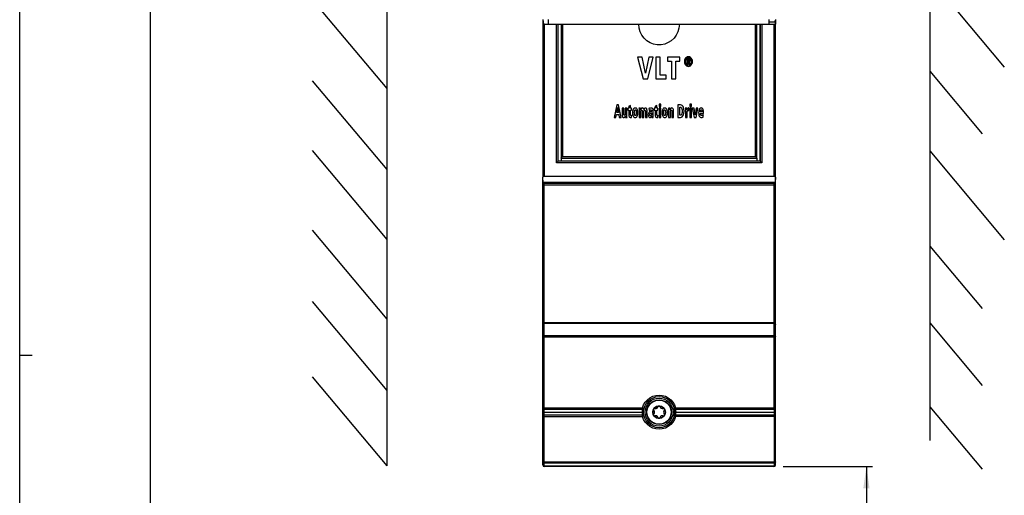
# Model space of a CAD drawing. Extents: x 0 to 594, y 0 to 420.
# Tile 2 of 26: x 0 to 159, y 162 to 239. Entities that reach past the tile are written whole.
import ezdxf

# ---------------------------------------------------------------- set-up
doc = ezdxf.new("R2010")
doc.units = 0
doc.header["$LTSCALE"] = 32.67
doc.layers.get('0').update_dxf_attribs({"linetype": 'CONTINUOUS'})
doc.styles.get("Standard").update_dxf_attribs({"font": 'txt', "width": 0.8})
doc.dimstyles.get("Standard").update_dxf_attribs({"dimtxt": 2.5, "dimasz": 2.5, "dimexe": 1.25, "dimexo": 0.625, "dimtad": 1, "dimcen": 2.5, "dimazin": 3, "dimtfac": 1, "dimtmove": 0, "dimatfit": 3})

# ---------------------------------------------------------------- blocks, each defined once
blk = doc.blocks.new('_FILLED')
at = {"color": 0, "linetype": 'BYBLOCK'}
blk.add_solid([(0, 0), (-1, 0.143), (-1, -0.143)], dxfattribs=at)
blk = doc.blocks.new('*D1')
at = {"color": 2, "linetype": 'CONTINUOUS'}
for p, q in [((123, 167.04), (137.42, 167.04)), ((136.42, 167.04), (136.42, 142.12)), ((136.42, 117.2), (136.42, 142.12)), ((138.91, 117.2), (135.42, 117.2))]:
    blk.add_line(p, q, dxfattribs=at)
at = {"color": 2, "linetype": 'CONTINUOUS', "xscale": 3.5, "yscale": 3.5, "zscale": 3.5}
for p, rotation in [((136.42, 167.04), 90), ((136.42, 117.2), 270)]:
    blk.add_blockref('_FILLED', p, dxfattribs=dict(at, rotation=rotation))
at = {"color": 5, "linetype": 'CONTINUOUS', "width": 0.8}
for s, p in [('AIR SPACE INLET', (140.8, 123.29)), ('100', (135.55, 145.69)), ('MIN ', (135.55, 134.49))]:
    blk.add_text(s, height=3.5, rotation=90, dxfattribs=at).set_placement(p)

msp = doc.modelspace()

# ---------------------------------------------------------------- linework, layer by layer
at = {"color": 7, "linetype": 'CONTINUOUS'}
for p, q in [((0, 0), (0, 420)), ((21, 400), (21, 20)), ((146.633, 320.137), (146.633, 171.225)), ((59.201, 167.165), (59.201, 316.078)), ((146.633, 245.681), (158.633, 231.38)), ((59.201, 227.965), (47.201, 242.266)), ((84.263, 239.04), (84.263, 238.29)), ((84.271, 238.29), (84.271, 213.646)), ((84.271, 238.29), (121.755, 238.29)), ((84.298, 239.04), (84.414, 238.313)), ((85.213, 238.29), (85.213, 239.04)), ((86.762, 216.241), (86.762, 238.29)), ((87.24, 238.29), (87.24, 216.745)), ((118.787, 216.745), (118.787, 238.29)), ((119.265, 238.29), (119.265, 216.241)), ((120.763, 238.291), (120.763, 239.041)), ((121.589, 238.631), (120.763, 238.631)), ((121.744, 239.016), (121.589, 238.631)), ((121.71, 239.03), (121.749, 239.03)), ((121.756, 213.646), (121.756, 238.29)), ((121.763, 239.04), (121.763, 238.29)), ((100.298, 232.99), (99.548, 232.99)), ((99.548, 232.99), (100.433, 229.49)), ((100.822, 230.436), (100.298, 232.99)), ((101.366, 232.99), (100.822, 230.436)), ((101.184, 229.49), (102.082, 232.99)), ((102.082, 232.99), (101.366, 232.99)), ((103.179, 232.99), (102.484, 232.99)), ((102.484, 232.99), (102.484, 229.49)), ((103.179, 230.12), (103.179, 232.99)), ((106.382, 232.99), (104.391, 232.99)), ((104.391, 232.99), (104.391, 232.359)), ((104.391, 232.359), (105.038, 232.359)), ((105.038, 232.359), (105.038, 229.49)), ((105.733, 232.359), (106.382, 232.359)), ((105.733, 229.49), (105.733, 232.359)), ((106.382, 232.359), (106.382, 232.99)), ((107.74, 232.712), (107.488, 232.712)), ((107.488, 232.712), (107.488, 231.88)), ((107.488, 231.88), (107.632, 231.88)), ((107.632, 232.571), (107.726, 232.571)), ((107.632, 232.373), (107.632, 232.571)), ((107.742, 232.373), (107.632, 232.373)), ((107.632, 232.233), (107.696, 232.233)), ((107.632, 231.88), (107.632, 232.233)), ((107.696, 232.233), (107.853, 231.88)), ((108.021, 231.88), (107.843, 232.241)), ((107.853, 231.88), (108.021, 231.88)), ((104.165, 230.12), (103.179, 230.12)), ((104.165, 229.49), (104.165, 230.12)), ((146.633, 230.726), (155.079, 220.66)), ((59.201, 214.898), (47.201, 229.199)), ((100.433, 229.49), (101.184, 229.49)), ((102.484, 229.49), (104.165, 229.49)), ((105.038, 229.49), (105.733, 229.49)), ((96.182, 225.29), (95.774, 223.29)), ((96.499, 225.29), (96.182, 225.29)), ((96.894, 223.29), (96.499, 225.29)), ((103.288, 225.44), (103.012, 225.44)), ((103.012, 225.44), (103.012, 225.04)), ((103.288, 225.04), (103.288, 225.44)), ((106.49, 225.29), (106.054, 225.29)), ((106.054, 225.29), (106.054, 223.29)), ((108.241, 225.44), (107.965, 225.44)), ((107.965, 225.44), (107.965, 225.04)), ((108.241, 225.04), (108.241, 225.44)), ((96.052, 223.29), (96.136, 223.737)), ((96.136, 223.737), (96.522, 223.737)), ((96.189, 224.074), (96.34, 224.907)), ((96.466, 224.074), (96.189, 224.074)), ((96.34, 224.907), (96.466, 224.074)), ((96.522, 223.737), (96.598, 223.29)), ((97.315, 224.784), (97.039, 224.784)), ((97.039, 224.784), (97.039, 223.807)), ((97.315, 223.863), (97.315, 224.784)), ((97.839, 224.784), (97.562, 224.784)), ((97.562, 224.784), (97.562, 223.945)), ((97.839, 223.601), (97.839, 224.784)), ((98.136, 224.784), (97.979, 224.784)), ((97.979, 224.784), (97.979, 224.468)), ((97.979, 224.468), (98.13, 224.468)), ((98.13, 224.468), (98.13, 223.709)), ((98.406, 225.23), (98.136, 225.09)), ((98.136, 225.09), (98.136, 224.784)), ((98.406, 224.784), (98.406, 225.23)), ((98.586, 224.784), (98.406, 224.784)), ((98.406, 224.468), (98.586, 224.468)), ((98.406, 223.779), (98.406, 224.468)), ((98.586, 224.468), (98.586, 224.784)), ((100.039, 224.784), (99.777, 224.784)), ((99.784, 224.472), (99.784, 223.29)), ((100.061, 223.29), (100.061, 224.127)), ((100.3, 224.21), (100.3, 223.29)), ((100.576, 223.29), (100.576, 224.237)), ((100.815, 224.209), (100.815, 223.29)), ((101.092, 223.29), (101.092, 224.267)), ((101.38, 224.712), (101.393, 224.377)), ((101.649, 224.51), (101.66, 224.509)), ((101.66, 224.509), (101.694, 224.507)), ((101.819, 224.223), (101.735, 224.223)), ((101.819, 224.01), (101.819, 223.923)), ((102.072, 223.712), (102.072, 224.256)), ((102.38, 224.784), (102.223, 224.784)), ((102.223, 224.784), (102.223, 224.468)), ((102.223, 224.468), (102.374, 224.468)), ((102.374, 224.468), (102.374, 223.709)), ((102.65, 225.23), (102.38, 225.09)), ((102.38, 225.09), (102.38, 224.784)), ((102.65, 224.784), (102.65, 225.23)), ((102.83, 224.784), (102.65, 224.784)), ((102.65, 224.468), (102.83, 224.468)), ((102.65, 223.779), (102.65, 224.468)), ((102.83, 224.468), (102.83, 224.784)), ((103.012, 225.04), (103.288, 225.04)), ((103.288, 224.784), (103.012, 224.784)), ((103.012, 224.784), (103.012, 223.29)), ((103.288, 223.29), (103.288, 224.784)), ((104.805, 224.784), (104.543, 224.784)), ((104.551, 224.472), (104.551, 223.29)), ((104.827, 223.29), (104.827, 224.127)), ((105.074, 224.209), (105.074, 223.29)), ((105.351, 223.29), (105.351, 224.267)), ((106.34, 224.941), (106.415, 224.941)), ((106.34, 223.639), (106.34, 224.941)), ((107.493, 224.784), (107.24, 224.784)), ((107.248, 224.472), (107.248, 223.29)), ((107.501, 224.514), (107.493, 224.784)), ((107.524, 223.29), (107.524, 223.958)), ((107.799, 224.806), (107.759, 224.806)), ((107.799, 224.388), (107.799, 224.806)), ((107.965, 225.04), (108.241, 225.04)), ((108.241, 224.784), (107.965, 224.784)), ((107.965, 224.784), (107.965, 223.29)), ((108.241, 223.29), (108.241, 224.784)), ((108.659, 224.784), (108.37, 224.784)), ((108.37, 224.784), (108.655, 223.29)), ((108.828, 223.717), (108.659, 224.784)), ((108.998, 224.784), (108.828, 223.717)), ((108.983, 223.29), (109.27, 224.784)), ((109.27, 224.784), (108.998, 224.784)), ((109.932, 224.162), (109.645, 224.162)), ((109.645, 223.918), (110.185, 223.918)), ((110.136, 223.352), (110.13, 223.694)), ((110.185, 223.918), (110.185, 224.025)), ((95.774, 223.29), (96.052, 223.29)), ((96.598, 223.29), (96.894, 223.29)), ((97.587, 223.29), (97.846, 223.29)), ((98.59, 223.306), (98.59, 223.624)), ((99.784, 223.29), (100.061, 223.29)), ((100.3, 223.29), (100.576, 223.29)), ((100.815, 223.29), (101.092, 223.29)), ((101.819, 223.496), (101.825, 223.29)), ((101.825, 223.29), (102.079, 223.29)), ((102.835, 223.306), (102.835, 223.624)), ((103.012, 223.29), (103.288, 223.29)), ((104.551, 223.29), (104.827, 223.29)), ((105.074, 223.29), (105.351, 223.29)), ((106.054, 223.29), (106.453, 223.29)), ((106.432, 223.639), (106.34, 223.639)), ((107.248, 223.29), (107.524, 223.29)), ((107.965, 223.29), (108.241, 223.29)), ((108.655, 223.29), (108.983, 223.29)), ((59.201, 203.634), (47.201, 217.935)), ((146.633, 217.884), (158.633, 203.583)), ((119.282, 216.241), (86.745, 216.241)), ((87.242, 216.741), (87.24, 216.743)), ((87.242, 216.741), (118.785, 216.741)), ((118.785, 216.741), (118.787, 216.743)), ((84.263, 167.29), (84.263, 213.646)), ((121.763, 212.79), (84.263, 212.79)), ((84.271, 213.646), (84.271, 213.64)), ((84.316, 212.79), (84.271, 213.64)), ((121.539, 213.791), (84.488, 213.791)), ((84.513, 212.665), (121.513, 212.665)), ((106.323, 212.665), (106.616, 212.79)), ((111.013, 212.79), (111.013, 212.67)), ((121.755, 213.64), (121.711, 212.79)), ((121.755, 213.64), (121.756, 213.646)), ((121.763, 167.29), (121.763, 213.646)), ((59.201, 190.793), (47.201, 205.094)), ((146.633, 202.565), (155.079, 192.499)), ((59.201, 179.303), (47.201, 193.604)), ((146.633, 190.174), (155.079, 180.108)), ((59.201, 167.165), (47.201, 181.466)), ((146.633, 176.656), (155.079, 166.591)), ((84.263, 175.79), (100.513, 175.79)), ((105.513, 175.79), (121.763, 175.79)), ((121.513, 167.04), (84.513, 167.04))]:
    msp.add_line(p, q, dxfattribs=at)
at = {"color": 9, "linetype": 'CONTINUOUS'}
for p, q in [((84.326, 238.865), (84.326, 238.29)), ((84.488, 238.29), (84.488, 213.791)), ((86.467, 215.991), (86.467, 238.29)), ((86.745, 216.241), (86.745, 238.29)), ((87.462, 238.29), (87.462, 216.991)), ((118.564, 216.991), (118.564, 238.29)), ((119.282, 238.29), (119.282, 216.241)), ((119.56, 238.29), (119.56, 215.991)), ((121.539, 213.791), (121.539, 238.29)), ((121.701, 238.909), (121.701, 238.29)), ((119.56, 215.991), (86.467, 215.991)), ((87.259, 216.741), (87.259, 216.241)), ((87.462, 216.991), (118.564, 216.991)), ((118.768, 216.741), (118.768, 216.241)), ((94.703, 212.753), (94.784, 212.722)), ((94.823, 212.79), (95.115, 212.665)), ((94.916, 212.665), (94.921, 212.665)), ((95.723, 212.688), (95.723, 212.665)), ((95.794, 212.67), (95.794, 212.79)), ((95.794, 212.67), (104.948, 212.67)), ((104.948, 212.67), (104.948, 212.79)), ((105.062, 212.688), (105.066, 212.665)), ((105.185, 212.753), (105.185, 212.79)), ((105.185, 212.753), (105.277, 212.79)), ((105.752, 212.665), (106.058, 212.79)), ((106.567, 212.79), (106.273, 212.665)), ((106.372, 212.688), (106.366, 212.665)), ((106.372, 212.688), (106.413, 212.675)), ((106.413, 212.675), (106.461, 212.67)), ((106.461, 212.67), (106.461, 212.724)), ((106.461, 212.67), (111.013, 212.67)), ((84.263, 212.415), (121.763, 212.415)), ((84.48, 190.264), (84.48, 212.415)), ((121.547, 190.264), (121.547, 212.415)), ((84.263, 190.264), (121.763, 190.264)), ((121.538, 190.093), (84.489, 190.094)), ((84.489, 188.092), (84.489, 190.094)), ((121.537, 188.092), (121.538, 190.093)), ((84.263, 187.922), (121.763, 187.922)), ((84.48, 176.469), (84.48, 187.922)), ((121.537, 188.092), (84.489, 188.092)), ((121.546, 176.469), (121.546, 187.922)), ((84.263, 176.469), (100.344, 176.469)), ((84.49, 176.292), (100.345, 176.292)), ((84.49, 175.289), (84.49, 176.292)), ((100.344, 176.469), (100.572, 176.412)), ((100.572, 176.412), (100.591, 176.407)), ((105.682, 176.292), (121.537, 176.292)), ((105.683, 176.469), (121.763, 176.469)), ((121.537, 176.292), (121.537, 175.289)), ((84.263, 175.112), (100.344, 175.112)), ((84.48, 167.804), (84.48, 175.112)), ((100.345, 175.289), (84.49, 175.289)), ((105.455, 175.169), (105.436, 175.174)), ((105.683, 175.112), (105.455, 175.169)), ((121.537, 175.289), (105.682, 175.289)), ((121.763, 175.112), (105.683, 175.112)), ((121.546, 175.112), (121.546, 167.804)), ((84.263, 167.804), (121.763, 167.804)), ((84.49, 167.627), (121.537, 167.627)), ((84.49, 167.114), (84.49, 167.627)), ((121.537, 167.114), (84.49, 167.114)), ((121.537, 167.627), (121.537, 167.114))]:
    msp.add_line(p, q, dxfattribs=at)
at = {"color": 2, "linetype": 'CONTINUOUS'}
msp.add_line((0, 185), (2, 185), dxfattribs=at)
at = {"color": 7, "linetype": 'CONTINUOUS'}
for points in [[(106.277, 238.29), (106.222, 237.683), (106.056, 237.094), (105.788, 236.548), (105.426, 236.062), (104.985, 235.654), (104.476, 235.333), (103.918, 235.112), (103.326, 234.998), (102.73, 234.995), (102.132, 235.105), (101.567, 235.325), (101.052, 235.646), (100.607, 236.056), (100.241, 236.544), (99.97, 237.094), (99.805, 237.683), (99.749, 238.29)], [(107.277, 232.842), (107.174, 232.687), (107.109, 232.509), (107.084, 232.291)], [(107.084, 232.291), (107.109, 232.075), (107.173, 231.897), (107.276, 231.743)], [(107.272, 232.291), (107.291, 232.468), (107.338, 232.606), (107.408, 232.717)], [(107.407, 231.865), (107.338, 231.975), (107.291, 232.113), (107.272, 232.291)], [(107.276, 231.743), (107.418, 231.614), (107.568, 231.543), (107.74, 231.518)], [(107.74, 233.064), (107.568, 233.039), (107.418, 232.969), (107.277, 232.842)], [(107.74, 231.7), (107.615, 231.718), (107.508, 231.771), (107.407, 231.865)], [(107.408, 232.717), (107.507, 232.81), (107.615, 232.862), (107.74, 232.88)], [(107.726, 232.571), (107.76, 232.57), (107.79, 232.565), (107.819, 232.557)], [(108.206, 232.842), (108.067, 232.968), (107.916, 233.039), (107.74, 233.064)], [(107.74, 232.88), (107.866, 232.862), (107.974, 232.809), (108.074, 232.715)], [(107.94, 232.657), (107.892, 232.686), (107.826, 232.705), (107.74, 232.712)], [(108.074, 231.865), (107.973, 231.771), (107.865, 231.718), (107.74, 231.7)], [(107.74, 231.518), (107.916, 231.543), (108.067, 231.615), (108.208, 231.743)], [(107.833, 232.393), (107.81, 232.381), (107.78, 232.375), (107.742, 232.373)], [(107.819, 232.557), (107.843, 232.542), (107.858, 232.517), (107.864, 232.48)], [(107.864, 232.48), (107.86, 232.438), (107.849, 232.409), (107.833, 232.393)], [(107.843, 232.241), (107.888, 232.252), (107.926, 232.271), (107.96, 232.3)], [(108.008, 232.462), (107.999, 232.554), (107.975, 232.616), (107.94, 232.657)], [(107.96, 232.3), (107.985, 232.337), (108.002, 232.389), (108.008, 232.462)], [(108.074, 232.715), (108.143, 232.605), (108.189, 232.467), (108.207, 232.29)], [(108.207, 232.29), (108.189, 232.113), (108.143, 231.975), (108.074, 231.865)], [(108.395, 232.291), (108.371, 232.509), (108.308, 232.687), (108.206, 232.842)], [(108.208, 231.743), (108.309, 231.898), (108.372, 232.076), (108.395, 232.291)], [(106.869, 225.067), (106.743, 225.201), (106.62, 225.27), (106.49, 225.29)], [(97.039, 223.807), (97.047, 223.652), (97.067, 223.526), (97.099, 223.424)], [(97.352, 223.68), (97.333, 223.717), (97.32, 223.776), (97.315, 223.863)], [(97.432, 223.627), (97.403, 223.632), (97.377, 223.648), (97.352, 223.68)], [(97.533, 223.717), (97.506, 223.664), (97.474, 223.637), (97.432, 223.627)], [(97.562, 223.945), (97.559, 223.852), (97.549, 223.777), (97.533, 223.717)], [(98.13, 223.709), (98.141, 223.551), (98.169, 223.44), (98.209, 223.367)], [(98.434, 223.633), (98.42, 223.663), (98.41, 223.71), (98.406, 223.779)], [(98.848, 224.594), (98.79, 224.453), (98.75, 224.272), (98.735, 224.042)], [(98.735, 224.042), (98.75, 223.809), (98.79, 223.626), (98.848, 223.484)], [(99.176, 224.803), (99.074, 224.79), (98.99, 224.754), (98.916, 224.691), (98.848, 224.594)], [(99.022, 224.042), (99.028, 224.21), (99.046, 224.329), (99.071, 224.41), (99.102, 224.46), (99.136, 224.486), (99.176, 224.494)], [(99.061, 223.698), (99.041, 223.784), (99.027, 223.897), (99.022, 224.042)], [(99.176, 223.575), (99.143, 223.581), (99.114, 223.601), (99.086, 223.639), (99.061, 223.698)], [(99.504, 224.594), (99.437, 224.691), (99.363, 224.753), (99.279, 224.79), (99.176, 224.803)], [(99.176, 224.494), (99.214, 224.486), (99.248, 224.46), (99.278, 224.41), (99.304, 224.33), (99.322, 224.21), (99.328, 224.042)], [(99.292, 223.699), (99.267, 223.639), (99.239, 223.601), (99.209, 223.581), (99.176, 223.575)], [(99.328, 224.042), (99.324, 223.898), (99.311, 223.785), (99.292, 223.699)], [(99.616, 224.042), (99.601, 224.272), (99.562, 224.453), (99.504, 224.594)], [(99.505, 223.484), (99.562, 223.626), (99.601, 223.809), (99.616, 224.042)], [(99.777, 224.784), (99.781, 224.701), (99.783, 224.597), (99.784, 224.472)], [(100.047, 224.535), (100.046, 224.628), (100.043, 224.711), (100.039, 224.784)], [(100.145, 224.734), (100.108, 224.683), (100.075, 224.617), (100.047, 224.535)], [(100.061, 224.127), (100.065, 224.221), (100.076, 224.298), (100.093, 224.359)], [(100.093, 224.359), (100.119, 224.408), (100.152, 224.434), (100.195, 224.444)], [(100.318, 224.806), (100.245, 224.797), (100.189, 224.773), (100.145, 224.734)], [(100.195, 224.444), (100.219, 224.44), (100.243, 224.426), (100.266, 224.399)], [(100.266, 224.399), (100.283, 224.361), (100.294, 224.3), (100.3, 224.21)], [(100.477, 224.739), (100.435, 224.775), (100.384, 224.798), (100.318, 224.806)], [(100.563, 224.557), (100.538, 224.632), (100.509, 224.692), (100.477, 224.739)], [(100.655, 224.737), (100.62, 224.689), (100.589, 224.63), (100.563, 224.557)], [(100.576, 224.237), (100.58, 224.295), (100.591, 224.344), (100.607, 224.385)], [(100.607, 224.385), (100.63, 224.417), (100.66, 224.436), (100.7, 224.444)], [(100.823, 224.803), (100.75, 224.795), (100.696, 224.772), (100.655, 224.737)], [(100.7, 224.444), (100.731, 224.439), (100.758, 224.423), (100.783, 224.392)], [(100.783, 224.392), (100.8, 224.352), (100.811, 224.292), (100.815, 224.209)], [(101.034, 224.649), (100.995, 224.721), (100.949, 224.767), (100.893, 224.794), (100.823, 224.803)], [(101.092, 224.267), (101.085, 224.421), (101.065, 224.547), (101.034, 224.649)], [(101.338, 224.012), (101.309, 223.939), (101.288, 223.843), (101.281, 223.72)], [(101.281, 223.72), (101.29, 223.583), (101.318, 223.476), (101.358, 223.393)], [(101.472, 224.158), (101.424, 224.124), (101.379, 224.076), (101.338, 224.012)], [(101.445, 224.746), (101.421, 224.735), (101.399, 224.723), (101.38, 224.712)], [(101.393, 224.377), (101.419, 224.403), (101.446, 224.426), (101.471, 224.447)], [(101.519, 224.775), (101.493, 224.765), (101.469, 224.756), (101.445, 224.746)], [(101.471, 224.447), (101.495, 224.463), (101.516, 224.476), (101.537, 224.487)], [(101.625, 224.214), (101.578, 224.204), (101.527, 224.186), (101.472, 224.158)], [(101.675, 224.805), (101.625, 224.801), (101.574, 224.791), (101.519, 224.775)], [(101.533, 223.748), (101.537, 223.81), (101.548, 223.859), (101.564, 223.897)], [(101.551, 223.639), (101.542, 223.666), (101.535, 223.702), (101.533, 223.748)], [(101.537, 224.487), (101.557, 224.494), (101.577, 224.501), (101.594, 224.507)], [(101.564, 223.897), (101.586, 223.932), (101.61, 223.957), (101.635, 223.975)], [(101.594, 224.507), (101.613, 224.508), (101.631, 224.509), (101.649, 224.51)], [(101.735, 224.223), (101.707, 224.222), (101.67, 224.219), (101.625, 224.214)], [(101.635, 223.975), (101.668, 223.99), (101.699, 224.001), (101.729, 224.006)], [(101.875, 224.769), (101.822, 224.789), (101.757, 224.801), (101.675, 224.805)], [(101.694, 224.507), (101.711, 224.501), (101.73, 224.491), (101.75, 224.476)], [(101.729, 224.006), (101.762, 224.008), (101.791, 224.009), (101.819, 224.01)], [(101.797, 223.714), (101.781, 223.666), (101.764, 223.63), (101.746, 223.604)], [(101.75, 224.476), (101.768, 224.457), (101.784, 224.429), (101.799, 224.39)], [(101.819, 223.923), (101.816, 223.837), (101.809, 223.768), (101.797, 223.714)], [(101.799, 224.39), (101.81, 224.346), (101.817, 224.291), (101.819, 224.223)], [(101.995, 224.656), (101.963, 224.703), (101.924, 224.74), (101.875, 224.769)], [(102.072, 224.256), (102.062, 224.425), (102.036, 224.556), (101.995, 224.656)], [(102.079, 223.29), (102.075, 223.391), (102.073, 223.531), (102.072, 223.712)], [(102.374, 223.709), (102.385, 223.551), (102.414, 223.44), (102.454, 223.367)], [(102.679, 223.633), (102.664, 223.663), (102.654, 223.71), (102.65, 223.779)], [(103.598, 224.594), (103.539, 224.453), (103.5, 224.272), (103.485, 224.042)], [(103.485, 224.042), (103.5, 223.809), (103.539, 223.626), (103.597, 223.484)], [(103.925, 224.803), (103.823, 224.79), (103.74, 224.754), (103.665, 224.691), (103.598, 224.594)], [(103.772, 224.042), (103.778, 224.21), (103.795, 224.329), (103.821, 224.41), (103.852, 224.46), (103.886, 224.486), (103.925, 224.494)], [(103.811, 223.698), (103.79, 223.784), (103.777, 223.897), (103.772, 224.042)], [(103.925, 223.575), (103.893, 223.581), (103.863, 223.601), (103.836, 223.639), (103.811, 223.698)], [(104.253, 224.594), (104.187, 224.691), (104.113, 224.753), (104.028, 224.79), (103.925, 224.803)], [(103.925, 224.494), (103.964, 224.486), (103.997, 224.46), (104.028, 224.41), (104.054, 224.33), (104.071, 224.21), (104.078, 224.042)], [(104.042, 223.699), (104.017, 223.639), (103.989, 223.601), (103.959, 223.581), (103.925, 223.575)], [(104.078, 224.042), (104.073, 223.898), (104.061, 223.785), (104.042, 223.699)], [(104.366, 224.042), (104.351, 224.272), (104.311, 224.453), (104.253, 224.594)], [(104.254, 223.484), (104.312, 223.626), (104.351, 223.809), (104.366, 224.042)], [(104.543, 224.784), (104.548, 224.701), (104.55, 224.597), (104.551, 224.472)], [(104.813, 224.535), (104.812, 224.628), (104.81, 224.711), (104.805, 224.784)], [(104.911, 224.735), (104.874, 224.684), (104.841, 224.618), (104.813, 224.535)], [(104.827, 224.127), (104.831, 224.224), (104.842, 224.301), (104.859, 224.36)], [(104.859, 224.36), (104.885, 224.408), (104.918, 224.434), (104.958, 224.444)], [(105.083, 224.805), (105.011, 224.797), (104.955, 224.773), (104.911, 224.735)], [(104.958, 224.444), (104.987, 224.44), (105.014, 224.426), (105.041, 224.4)], [(105.041, 224.4), (105.057, 224.361), (105.069, 224.299), (105.074, 224.209)], [(105.293, 224.65), (105.24, 224.739), (105.173, 224.787), (105.083, 224.805)], [(105.351, 224.267), (105.344, 224.421), (105.324, 224.547), (105.293, 224.65)], [(106.415, 224.941), (106.501, 224.926), (106.573, 224.886), (106.635, 224.812), (106.688, 224.694), (106.724, 224.518), (106.738, 224.272)], [(106.665, 223.822), (106.619, 223.737), (106.566, 223.683), (106.506, 223.652), (106.432, 223.639)], [(106.738, 224.272), (106.728, 224.088), (106.703, 223.941), (106.665, 223.822)], [(106.863, 223.524), (106.95, 223.688), (107.012, 223.929), (107.037, 224.273)], [(107.037, 224.273), (107.013, 224.648), (106.952, 224.903), (106.869, 225.067)], [(107.24, 224.784), (107.244, 224.701), (107.247, 224.597), (107.248, 224.472)], [(107.547, 224.631), (107.517, 224.552), (107.501, 224.514)], [(107.524, 223.958), (107.525, 224.013), (107.528, 224.068), (107.532, 224.122)], [(107.532, 224.122), (107.538, 224.173), (107.546, 224.22), (107.557, 224.264)], [(107.594, 224.723), (107.577, 224.695), (107.562, 224.665), (107.547, 224.631)], [(107.557, 224.264), (107.571, 224.307), (107.59, 224.342), (107.611, 224.369)], [(107.662, 224.786), (107.637, 224.769), (107.614, 224.749), (107.594, 224.723)], [(107.611, 224.369), (107.636, 224.389), (107.667, 224.401), (107.706, 224.406)], [(107.759, 224.806), (107.72, 224.804), (107.688, 224.796), (107.662, 224.786)], [(107.706, 224.406), (107.74, 224.404), (107.771, 224.398), (107.799, 224.388)], [(109.486, 224.577), (109.431, 224.432), (109.394, 224.255), (109.381, 224.042)], [(109.381, 224.042), (109.396, 223.809), (109.435, 223.626), (109.493, 223.484)], [(109.787, 224.806), (109.699, 224.79), (109.622, 224.752), (109.551, 224.684), (109.486, 224.577)], [(109.645, 224.162), (109.645, 224.186), (109.646, 224.218), (109.649, 224.258)], [(109.7, 223.681), (109.671, 223.748), (109.652, 223.826), (109.645, 223.918)], [(109.649, 224.258), (109.652, 224.296), (109.657, 224.336), (109.665, 224.378)], [(109.665, 224.378), (109.676, 224.42), (109.69, 224.456), (109.707, 224.486)], [(109.872, 223.575), (109.8, 223.589), (109.745, 223.623), (109.7, 223.681)], [(109.707, 224.486), (109.728, 224.51), (109.754, 224.524), (109.788, 224.529)], [(109.888, 224.794), (109.846, 224.801), (109.813, 224.805), (109.787, 224.806)], [(109.788, 224.529), (109.837, 224.518), (109.874, 224.484), (109.903, 224.418)], [(110.02, 224.71), (109.971, 224.753), (109.927, 224.78), (109.888, 224.794)], [(109.903, 224.418), (109.919, 224.345), (109.929, 224.26), (109.932, 224.162)], [(110.13, 223.694), (110.096, 223.666), (110.057, 223.639), (110.013, 223.612)], [(110.136, 224.479), (110.099, 224.583), (110.06, 224.658), (110.02, 224.71)], [(110.185, 224.025), (110.179, 224.214), (110.162, 224.364), (110.136, 224.479)], [(97.099, 223.424), (97.139, 223.353), (97.187, 223.307), (97.243, 223.281), (97.314, 223.271)], [(97.314, 223.271), (97.386, 223.28), (97.442, 223.304), (97.486, 223.344)], [(97.486, 223.344), (97.521, 223.393), (97.553, 223.457), (97.581, 223.538)], [(97.581, 223.538), (97.582, 223.445), (97.584, 223.362), (97.587, 223.29)], [(97.846, 223.29), (97.842, 223.372), (97.84, 223.475), (97.839, 223.601)], [(98.209, 223.367), (98.268, 223.31), (98.329, 223.279), (98.398, 223.27)], [(98.398, 223.27), (98.488, 223.276), (98.551, 223.289), (98.59, 223.306)], [(98.5, 223.591), (98.476, 223.596), (98.454, 223.609), (98.434, 223.633)], [(98.59, 223.624), (98.565, 223.606), (98.535, 223.595), (98.5, 223.591)], [(98.848, 223.484), (98.916, 223.385), (98.991, 223.321), (99.075, 223.284), (99.176, 223.271)], [(99.176, 223.271), (99.278, 223.284), (99.362, 223.321), (99.437, 223.385), (99.505, 223.484)], [(101.358, 223.393), (101.418, 223.322), (101.484, 223.284), (101.563, 223.271)], [(101.587, 223.58), (101.573, 223.592), (101.561, 223.612), (101.551, 223.639)], [(101.563, 223.271), (101.629, 223.28), (101.685, 223.304), (101.737, 223.348)], [(101.653, 223.552), (101.638, 223.554), (101.616, 223.562), (101.587, 223.58)], [(101.692, 223.564), (101.675, 223.557), (101.662, 223.553), (101.653, 223.552)], [(101.746, 223.604), (101.726, 223.586), (101.708, 223.572), (101.692, 223.564)], [(101.737, 223.348), (101.778, 223.4), (101.804, 223.449), (101.819, 223.496)], [(102.454, 223.367), (102.512, 223.31), (102.574, 223.279), (102.642, 223.27)], [(102.642, 223.27), (102.733, 223.276), (102.795, 223.289), (102.835, 223.306)], [(102.744, 223.591), (102.72, 223.596), (102.699, 223.609), (102.679, 223.633)], [(102.835, 223.624), (102.81, 223.606), (102.78, 223.595), (102.744, 223.591)], [(103.597, 223.484), (103.666, 223.385), (103.74, 223.321), (103.824, 223.284), (103.925, 223.271)], [(103.925, 223.271), (104.028, 223.284), (104.112, 223.321), (104.187, 223.385), (104.254, 223.484)], [(106.453, 223.29), (106.599, 223.314), (106.732, 223.386), (106.863, 223.524)], [(109.493, 223.484), (109.56, 223.388), (109.638, 223.324), (109.73, 223.285), (109.846, 223.271)], [(109.846, 223.271), (109.943, 223.279), (110.038, 223.306), (110.136, 223.352)], [(109.944, 223.585), (109.919, 223.579), (109.895, 223.576), (109.872, 223.575)], [(110.013, 223.612), (109.991, 223.601), (109.968, 223.592), (109.944, 223.585)], [(86.745, 216.241), (86.722, 216.227), (86.683, 216.195), (86.633, 216.151), (86.578, 216.1), (86.522, 216.045), (86.467, 215.991)], [(87.24, 216.743), (87.246, 216.754), (87.271, 216.786), (87.309, 216.831), (87.357, 216.882), (87.409, 216.936), (87.462, 216.991)], [(118.787, 216.743), (118.781, 216.754), (118.756, 216.786), (118.717, 216.831), (118.67, 216.882), (118.618, 216.936), (118.564, 216.991)], [(119.282, 216.241), (119.304, 216.227), (119.344, 216.195), (119.394, 216.151), (119.448, 216.099), (119.505, 216.045), (119.56, 215.991)], [(84.488, 213.791), (84.407, 213.781), (84.338, 213.752), (84.288, 213.704), (84.271, 213.646)], [(94.613, 212.79), (94.703, 212.753), (94.916, 212.665)], [(111.111, 212.665), (111.314, 212.749), (111.413, 212.79)], [(121.756, 213.646), (121.739, 213.704), (121.689, 213.752), (121.619, 213.781), (121.539, 213.791)]]:
    msp.add_lwpolyline(points, dxfattribs=at)
at = {"color": 9, "linetype": 'CONTINUOUS'}
for points in [[(84.48, 212.415), (84.482, 212.511), (84.49, 212.592), (84.501, 212.647), (84.513, 212.665)], [(95.354, 212.79), (95.295, 212.712), (95.224, 212.665)], [(95.531, 212.79), (95.595, 212.751), (95.663, 212.715), (95.723, 212.688)], [(95.723, 212.688), (95.764, 212.675), (95.794, 212.67)], [(104.948, 212.67), (105.004, 212.675), (105.062, 212.688)], [(105.062, 212.688), (105.092, 212.699), (105.123, 212.713), (105.154, 212.731), (105.185, 212.753)], [(105.185, 212.753), (105.213, 212.669), (105.215, 212.665)], [(121.547, 212.415), (121.544, 212.511), (121.537, 212.592), (121.526, 212.647), (121.513, 212.665)], [(84.263, 189.923), (84.28, 189.985), (84.328, 190.038), (84.401, 190.076), (84.489, 190.093)], [(84.489, 190.094), (84.484, 190.144), (84.481, 190.202), (84.48, 190.264)], [(121.538, 190.093), (121.543, 190.144), (121.546, 190.202), (121.547, 190.264)], [(121.538, 190.093), (121.626, 190.076), (121.698, 190.038), (121.747, 189.985), (121.763, 189.923)], [(84.263, 187.922), (84.28, 187.983), (84.328, 188.037), (84.401, 188.075), (84.489, 188.092)], [(84.48, 187.922), (84.481, 187.961), (84.482, 188.004), (84.485, 188.048), (84.489, 188.092)], [(121.537, 188.092), (121.625, 188.075), (121.698, 188.037), (121.746, 187.983), (121.763, 187.922)], [(121.546, 187.922), (121.546, 187.958), (121.544, 188.002), (121.542, 188.047), (121.537, 188.092)], [(100.344, 176.469), (100.519, 176.957), (100.782, 177.403), (101.125, 177.793), (101.535, 178.111), (101.997, 178.347), (102.496, 178.492), (103.014, 178.54), (103.531, 178.492), (104.03, 178.347), (104.492, 178.111), (104.902, 177.792), (105.245, 177.403), (105.508, 176.957), (105.683, 176.469)], [(84.263, 176.469), (84.28, 176.405), (84.328, 176.349), (84.402, 176.31), (84.49, 176.292)], [(84.49, 176.292), (84.487, 176.324), (84.483, 176.364), (84.481, 176.413), (84.48, 176.469)], [(100.345, 176.292), (100.294, 176.043), (100.266, 175.79)], [(100.345, 176.292), (100.344, 176.344), (100.344, 176.404), (100.344, 176.469)], [(100.591, 176.407), (100.561, 176.353), (100.505, 176.313), (100.43, 176.292), (100.345, 176.292)], [(105.436, 176.407), (105.455, 176.412), (105.683, 176.469)], [(105.682, 176.292), (105.597, 176.292), (105.521, 176.313), (105.466, 176.353), (105.436, 176.407)], [(105.683, 176.469), (105.683, 176.404), (105.682, 176.344), (105.682, 176.292)], [(105.761, 175.79), (105.733, 176.043), (105.682, 176.292)], [(121.537, 176.292), (121.625, 176.31), (121.698, 176.349), (121.746, 176.405), (121.763, 176.469)], [(121.537, 176.292), (121.54, 176.324), (121.543, 176.364), (121.545, 176.412), (121.546, 176.469)], [(84.263, 175.112), (84.28, 175.176), (84.328, 175.232), (84.402, 175.271), (84.49, 175.289)], [(84.48, 175.112), (84.481, 175.153), (84.482, 175.198), (84.485, 175.244), (84.49, 175.289)], [(100.266, 175.79), (100.294, 175.538), (100.345, 175.289)], [(100.344, 175.112), (100.344, 175.177), (100.344, 175.237), (100.345, 175.289)], [(100.591, 175.174), (100.572, 175.169), (100.344, 175.112)], [(105.683, 175.112), (105.508, 174.624), (105.245, 174.178), (104.902, 173.788), (104.492, 173.47), (104.029, 173.234), (103.53, 173.089), (103.013, 173.04), (102.496, 173.089), (101.997, 173.234), (101.534, 173.47), (101.124, 173.789), (100.782, 174.178), (100.519, 174.624), (100.344, 175.112)], [(100.345, 175.289), (100.43, 175.289), (100.505, 175.268), (100.561, 175.228), (100.591, 175.174)], [(105.436, 175.174), (105.466, 175.228), (105.521, 175.268), (105.597, 175.289), (105.682, 175.289)], [(105.682, 175.289), (105.733, 175.538), (105.761, 175.79)], [(105.682, 175.289), (105.682, 175.237), (105.683, 175.177), (105.683, 175.112)], [(121.763, 175.112), (121.746, 175.176), (121.698, 175.232), (121.625, 175.271), (121.537, 175.289)], [(121.537, 175.289), (121.54, 175.256), (121.543, 175.216), (121.545, 175.168), (121.546, 175.112)], [(84.49, 167.627), (84.402, 167.645), (84.328, 167.684), (84.28, 167.74), (84.263, 167.804)], [(84.263, 167.29), (84.28, 167.226), (84.328, 167.171), (84.402, 167.132), (84.49, 167.114)], [(84.48, 167.804), (84.482, 167.739), (84.485, 167.679), (84.49, 167.627)], [(84.49, 167.114), (84.497, 167.074), (84.505, 167.049), (84.513, 167.04)], [(121.513, 167.04), (121.522, 167.049), (121.53, 167.074), (121.537, 167.114)], [(121.537, 167.627), (121.542, 167.679), (121.545, 167.739), (121.546, 167.804)], [(121.763, 167.804), (121.746, 167.74), (121.698, 167.684), (121.625, 167.645), (121.537, 167.627)], [(121.537, 167.114), (121.625, 167.132), (121.698, 167.171), (121.746, 167.226), (121.763, 167.29)]]:
    msp.add_lwpolyline(points, dxfattribs=at)
at = {"color": 7, "linetype": 'CONTINUOUS'}
for radius in [2.5, 2.25, 2, 1.025, 0.988]:
    msp.add_circle((103.013, 175.79), radius, dxfattribs=at)
at = {"color": 9, "linetype": 'CONTINUOUS'}
msp.add_circle((103.013, 175.79), 1.949, dxfattribs=at)
at = {"color": 7, "linetype": 'CONTINUOUS'}
for centre, radius, start, end in [((84.513, 212.415), 0.25, 90, 180), ((121.513, 212.415), 0.25, 0, 90), ((102.329, 176.185), 0.198, 73.63362, 226.36638), ((102.483, 176.709), 0.348, 253.63362, 346.36638), ((103.013, 176.58), 0.198, 13.63362, 166.36638), ((103.544, 176.709), 0.348, 193.63362, 286.36638), ((103.697, 176.185), 0.198, 313.63362, 106.36638), ((102.329, 175.395), 0.198, 133.63362, 286.36638), ((101.953, 175.79), 0.348, 313.63362, 46.36638), ((102.483, 174.872), 0.348, 13.63362, 106.36638), ((103.013, 175), 0.198, 193.63362, 346.36638), ((103.544, 174.872), 0.348, 73.63362, 166.36638), ((103.697, 175.395), 0.198, 253.63362, 46.36638), ((104.074, 175.79), 0.348, 133.63362, 226.36638), ((84.513, 167.29), 0.25, 180, 270), ((121.513, 167.29), 0.25, 270, 360)]:
    msp.add_arc(centre, radius, start, end, dxfattribs=at)

# ---------------------------------------------------------------- dimensions: what is measured, and where the dimension line sits
at = {"color": 2, "linetype": 'CONTINUOUS'}
dim = msp.add_linear_dim(base=(136.422, 117.198), p1=(123, 167.04), p2=(138.915, 117.198), angle=270, dimstyle='Standard', dxfattribs=at)
dim.commit()
dim.dimension.update_dxf_attribs({"geometry": '*D1', "text_midpoint": (136.422, 144.292), "dimtype": 128})

doc.saveas('drawing.dxf')
